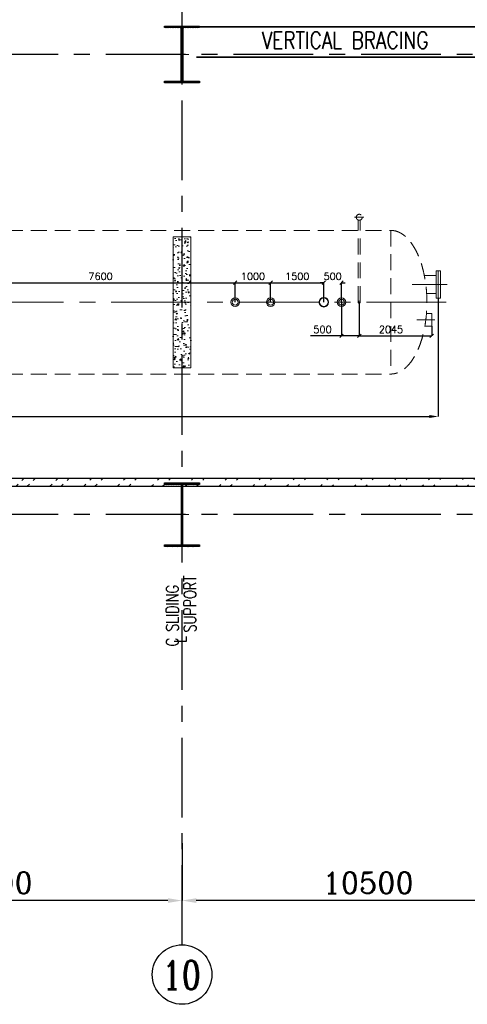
# Model space of a CAD drawing. Header units: inches. Extents: x 0 to 1544102, y -512776 to 23144100.
# Tile 41 of 256: x 122515 to 135145, y -206411 to -178601. Entities that reach past the tile are written whole.
import ezdxf

# ---------------------------------------------------------------- set-up
doc = ezdxf.new("R2010")
doc.units = ezdxf.units.IN
doc.header["$LTSCALE"] = 1800
doc.header["$MEASUREMENT"] = 0
for name, pattern in [('CENTER', [2, 1.25, -0.25, 0.25, -0.25]), ('DASHED', [0.75, 0.5, -0.25]), ('HIDDEN', [0.375, 0.25, -0.125])]:
    doc.linetypes.add(name, pattern=pattern)
doc.layers.get('0').update_dxf_attribs({"color": 253, "lineweight": 9})
for name, color, linetype in [('1', 7, 'Continuous'), ('BRACING', 1, 'HIDDEN'), ('COL', 1, 'Continuous'), ('DIM', 4, 'Continuous'), ('GRID', 251, 'CENTER'), ('TEXT', 3, 'Continuous'), ('WALL', 6, 'Continuous')]:
    doc.layers.add(name, color=color, linetype=linetype)
for name, color, linetype, lineweight in [('CEN', 2, 'CENTER', 15), ('CONCRETE', 145, 'Continuous', 15), ('EQUIP', 8, 'HIDDEN', 9)]:
    doc.layers.add(name, color=color, linetype=linetype, lineweight=lineweight)
doc.styles.add('ROMANC', font='ROMANC.SHX')
doc.styles.add('ROMANS', font='romans.shx')
doc.dimstyles.new('HALF', dxfattribs={"dimtxt": 200, "dimasz": 100, "dimexe": 0, "dimexo": 0, "dimgap": 80, "dimtad": 1, "dimdec": 0, "dimzin": 0, "dimdsep": 46, "dimtxsty": 'ROMANS', "dimblk": 'OBLIQUE', "dimcen": 0, "dimclrd": 256, "dimclre": 9, "dimclrt": 256, "dimadec": 0, "dimazin": 0, "dimtfac": 0.09, "dimtdec": 0, "dimtix": 1, "dimtofl": 0, "dimtmove": 0, "dimatfit": 3, "dimldrblk": 'DOT', "dimfxl": 1, "dimtolj": 1, "dimtzin": 0, "dimarcsym": 0})
doc.dimstyles.new('K2', dxfattribs={"dimtxt": 600, "dimasz": 400, "dimexe": 200, "dimexo": 200, "dimgap": 200, "dimtad": 1, "dimdec": 0, "dimzin": 0, "dimdsep": 46, "dimtxsty": 'ROMANC', "dimcen": 0.09, "dimclrd": 256, "dimclrt": 4, "dimadec": 0, "dimazin": 0, "dimtfac": 1, "dimtdec": 0, "dimtofl": 0, "dimtmove": 1, "dimatfit": 3, "dimfxl": 0.18, "dimtolj": 1, "dimtzin": 0, "dimarcsym": 0})
doc.dimstyles.new('STANDARD1', dxfattribs={"dimtxt": 300, "dimasz": 250, "dimexe": 0, "dimexo": 0, "dimgap": 80, "dimtad": 1, "dimdec": 0, "dimzin": 0, "dimdsep": 46, "dimtxsty": 'ROMANS', "dimcen": 0, "dimclrd": 4, "dimclre": 4, "dimclrt": 7, "dimadec": 0, "dimazin": 0, "dimtfac": 0.09, "dimtdec": 0, "dimtix": 1, "dimtofl": 0, "dimtmove": 0, "dimatfit": 3, "dimfxl": 1, "dimtolj": 1, "dimtzin": 0, "dimarcsym": 0})

# ---------------------------------------------------------------- blocks, each defined once
blk = doc.blocks.new('*D273')
at = {"layer": 'DIM', "color": 0, "lineweight": -2, "transparency": 16777216}
for p, q in [((127096, -201856), (127096, -203481)), ((137596, -203000), (137596, -203481))]:
    blk.add_line(p, q, dxfattribs=at)
at = {"layer": 'DIM', "lineweight": -2, "transparency": 16777216}
blk.add_line((137196, -203481), (127496, -203481), dxfattribs=at)
at = {"layer": 'DIM', "transparency": 16777216}
for points in [[(127496, -203415), (127496, -203548), (127096, -203481)], [(137196, -203415), (137196, -203548), (137596, -203481)]]:
    blk.add_solid(points, dxfattribs=at)
at = {"layer": 'DIM', "color": 4, "transparency": 16777216, "insert": (132346, -202981), "char_height": 600, "attachment_point": 5, "style": 'ROMANC'}
blk.add_mtext('\\A1;10500', dxfattribs=at)
blk = doc.blocks.new('*D274')
at = {"layer": 'DIM', "color": 0, "lineweight": -2, "transparency": 16777216}
for p, q in [((116096, -201856), (116096, -203481)), ((127096, -203000), (127096, -203481))]:
    blk.add_line(p, q, dxfattribs=at)
at = {"layer": 'DIM', "lineweight": -2, "transparency": 16777216}
blk.add_line((126696, -203481), (116496, -203481), dxfattribs=at)
at = {"layer": 'DIM', "transparency": 16777216}
for points in [[(116496, -203415), (116496, -203548), (116096, -203481)], [(126696, -203415), (126696, -203548), (127096, -203481)]]:
    blk.add_solid(points, dxfattribs=at)
at = {"layer": 'DIM', "color": 4, "transparency": 16777216, "insert": (121596, -202981), "char_height": 600, "attachment_point": 5, "style": 'ROMANC'}
blk.add_mtext('\\A1;11000', dxfattribs=at)
blk = doc.blocks.new('C-ROW COLUMN')
at = {"layer": 'COL'}
h = blk.add_hatch(dxfattribs=at)
h.set_pattern_fill('ANSI31', color=256, scale=200, style=0)
h.set_pattern_definition([(45, (-1315.907, -6.545), (-17.6776695, 17.6776695), [])])
h.paths.add_polyline_path([(77950, 120865), (76960, 120865), (76960, 120820), (77950, 120820)])
h.paths.add_polyline_path([(77478, 120820), (77433, 120820), (77433, 119310), (77478, 119310)])
h.paths.add_polyline_path([(77950, 119310), (76960, 119310), (76960, 119265), (77950, 119265)])
at = {"layer": 'CEN'}
for p, q in [((77455, 119265), (77455, 120865)), ((77264, 120065), (77647, 120065))]:
    blk.add_line(p, q, dxfattribs=at)
at = {"layer": 'COL'}
for points in [[(76960, 120865), (77950, 120865), (77950, 120820), (76960, 120820)], [(77433, 120820), (77478, 120820), (77478, 119310), (77433, 119310)], [(76960, 119310), (77950, 119310), (77950, 119265), (76960, 119265)]]:
    blk.add_lwpolyline(points, close=True, dxfattribs=at)
blk = doc.blocks.new('B-ROW COLUMN')
at = {"layer": 'COL'}
h = blk.add_hatch(dxfattribs=at)
h.set_pattern_fill('ANSI31', color=256, scale=200, style=0)
h.set_pattern_definition([(45, (155648.048, 63141.767), (-17.67767, 17.67767), [])])
h.paths.add_polyline_path([(171095, 85178), (172085, 85178), (172085, 85128), (171095, 85128)])
h.paths.add_polyline_path([(171574, 86878), (171606, 86878), (171606, 85178), (171574, 85178)])
h.paths.add_polyline_path([(171095, 86928), (172085, 86928), (172085, 86878), (171095, 86878)])
blk.add_line((171590, 85128), (171590, 86928))
at = {"layer": 'CEN'}
for p, q in [((171590, 85128), (171590, 86928)), ((171399, 86028), (171782, 86028))]:
    blk.add_line(p, q, dxfattribs=at)
at = {"layer": 'COL'}
for points in [[(171095, 86928), (172085, 86928), (172085, 86878), (171095, 86878)], [(171574, 86878), (171606, 86878), (171606, 85178), (171574, 85178)], [(171095, 85178), (172085, 85178), (172085, 85128), (171095, 85128)]]:
    blk.add_lwpolyline(points, close=True, dxfattribs=at)
blk = doc.blocks.new('DEAERATOR')
for centre, radius in [((12500, 0), 121), ((12500, 0), 84), ((13500, 0), 121), ((13500, 0), 84), ((15000, 0), 136), ((15000, 0), 124), ((15500, 0), 121), ((15500, 0), 84)]:
    blk.add_circle(centre, radius)
at = {"layer": 'CEN'}
for p, q in [((18482, 500), (17496, 500)), ((-23396, 0), (18548, 0)), ((18130, -500), (17629, -500))]:
    blk.add_line(p, q, dxfattribs=at)
at = {"layer": 'EQUIP'}
for p, q in [((15866, 2400), (16134, 2400)), ((15970, 0), (15970, 2322)), ((16030, 0), (16030, 2322)), ((-16895, 2028), (16895, 2028)), ((16895, 2028), (16895, -2028)), ((17896, -322), (18045, -322)), ((18045, -322), (18045, -678)), ((17851, -678), (18045, -678)), ((-16895, -2028), (16895, -2028))]:
    blk.add_line(p, q, dxfattribs=at)
at = {"layer": 'EQUIP', "linetype": 'DASHED'}
for p, q in [((18166, 888), (18166, 112)), ((18166, 888), (18230, 888)), ((18230, 888), (18230, 112)), ((18294, 888), (18230, 888)), ((18294, 888), (18294, 112)), ((17836, 754), (18166, 754)), ((17898, 246), (18166, 246)), ((18230, 112), (18166, 112)), ((18230, 112), (18294, 112))]:
    blk.add_line(p, q, dxfattribs=at)
at = {"layer": 'EQUIP'}
for centre, radius in [((16000, 2400), 84), ((16000, 0), 30)]:
    blk.add_circle(centre, radius, dxfattribs=at)
at = {"layer": 'EQUIP', "extrusion": (0, 0, -1)}
blk.add_ellipse((16895, 0), major_axis=(0, -2028), ratio=0.5, start_param=3.141593, end_param=6.283185, dxfattribs=at)
blk = doc.blocks.new('*D300')
at = {"layer": 'DIM', "color": 4, "lineweight": -2, "transparency": 16777216}
for p, q in [((134326, -186469), (134326, -189809)), ((97866, -186969), (97866, -189809)), ((98116, -189809), (134076, -189809))]:
    blk.add_line(p, q, dxfattribs=at)
at = {"layer": 'DIM', "color": 4, "transparency": 16777216}
for points in [[(98116, -189767), (98116, -189851), (97866, -189809)], [(134076, -189767), (134076, -189851), (134326, -189809)]]:
    blk.add_solid(points, dxfattribs=at)
at = {"layer": 'DIM', "color": 7, "transparency": 16777216, "insert": (119860, -189579), "char_height": 300, "attachment_point": 5, "style": 'ROMANS'}
blk.add_mtext('\\A1;36460', dxfattribs=at)
blk = doc.blocks.new('_Oblique')
at = {"color": 0, "linetype": 'ByBlock', "lineweight": -2}
blk.add_line((-0.5, -0.5), (0.5, 0.5), dxfattribs=at)
blk = doc.blocks.new('*D306')
at = {"layer": 'DIM', "color": 9, "lineweight": -2, "transparency": 16777216}
for p, q in [((132096, -186581), (132096, -187531)), ((134141, -187259), (134141, -187531))]:
    blk.add_line(p, q, dxfattribs=at)
at = {"layer": 'DIM', "lineweight": -2, "transparency": 16777216}
blk.add_line((132096, -187531), (134141, -187531), dxfattribs=at)
at = {"layer": 'DIM', "lineweight": -2, "transparency": 16777216, "xscale": 100, "yscale": 100, "zscale": 100, "rotation": 180}
blk.add_blockref('_Oblique', (132096, -187531), dxfattribs=at)
at = {"layer": 'DIM', "lineweight": -2, "transparency": 16777216, "xscale": 100, "yscale": 100, "zscale": 100}
blk.add_blockref('_Oblique', (134141, -187531), dxfattribs=at)
at = {"layer": 'DIM', "transparency": 16777216, "insert": (132991, -187351), "char_height": 200, "attachment_point": 5, "style": 'ROMANS'}
blk.add_mtext('\\A1;2045', dxfattribs=at)
blk = doc.blocks.new('_Dot')
at = {"color": 0, "linetype": 'ByBlock', "lineweight": -2}
blk.add_line((-0.5, 0), (-1, 0), dxfattribs=at)
at = {"color": 0, "linetype": 'ByBlock', "const_width": 0.5}
blk.add_lwpolyline([(-0.25, 0, 1), (0.25, 0, 1)], format="xyb", close=True, dxfattribs=at)
blk = doc.blocks.new('*D312')
at = {"layer": 'DIM', "color": 9, "lineweight": -2, "transparency": 16777216}
for p, q in [((120996, -186581), (120996, -186031)), ((128596, -186581), (128596, -186031))]:
    blk.add_line(p, q, dxfattribs=at)
at = {"layer": 'DIM', "lineweight": -2, "transparency": 16777216}
blk.add_line((120996, -186031), (128596, -186031), dxfattribs=at)
at = {"layer": 'DIM', "lineweight": -2, "transparency": 16777216, "xscale": 100, "yscale": 100, "zscale": 100, "rotation": 180}
blk.add_blockref('_Oblique', (120996, -186031), dxfattribs=at)
at = {"layer": 'DIM', "lineweight": -2, "transparency": 16777216, "xscale": 100, "yscale": 100, "zscale": 100}
blk.add_blockref('_Oblique', (128596, -186031), dxfattribs=at)
at = {"layer": 'DIM', "transparency": 16777216, "insert": (124796, -185851), "char_height": 200, "attachment_point": 5, "style": 'ROMANS'}
blk.add_mtext('\\A1;7600', dxfattribs=at)
blk = doc.blocks.new('*D313')
at = {"layer": 'DIM', "color": 9, "lineweight": -2, "transparency": 16777216}
for p, q in [((128596, -186581), (128596, -186031)), ((129596, -186581), (129596, -186031))]:
    blk.add_line(p, q, dxfattribs=at)
at = {"layer": 'DIM', "lineweight": -2, "transparency": 16777216}
blk.add_line((128596, -186031), (129596, -186031), dxfattribs=at)
at = {"layer": 'DIM', "lineweight": -2, "transparency": 16777216, "xscale": 100, "yscale": 100, "zscale": 100, "rotation": 180}
blk.add_blockref('_Oblique', (128596, -186031), dxfattribs=at)
at = {"layer": 'DIM', "lineweight": -2, "transparency": 16777216, "xscale": 100, "yscale": 100, "zscale": 100}
blk.add_blockref('_Oblique', (129596, -186031), dxfattribs=at)
at = {"layer": 'DIM', "transparency": 16777216, "insert": (129096, -185851), "char_height": 200, "attachment_point": 5, "style": 'ROMANS'}
blk.add_mtext('\\A1;1000', dxfattribs=at)
blk = doc.blocks.new('*D314')
at = {"layer": 'DIM', "color": 9, "lineweight": -2, "transparency": 16777216}
for p, q in [((129596, -186581), (129596, -186031)), ((131096, -186581), (131096, -186031))]:
    blk.add_line(p, q, dxfattribs=at)
at = {"layer": 'DIM', "lineweight": -2, "transparency": 16777216}
blk.add_line((129596, -186031), (131096, -186031), dxfattribs=at)
at = {"layer": 'DIM', "lineweight": -2, "transparency": 16777216, "xscale": 100, "yscale": 100, "zscale": 100, "rotation": 180}
blk.add_blockref('_Oblique', (129596, -186031), dxfattribs=at)
at = {"layer": 'DIM', "lineweight": -2, "transparency": 16777216, "xscale": 100, "yscale": 100, "zscale": 100}
blk.add_blockref('_Oblique', (131096, -186031), dxfattribs=at)
at = {"layer": 'DIM', "transparency": 16777216, "insert": (130346, -185851), "char_height": 200, "attachment_point": 5, "style": 'ROMANS'}
blk.add_mtext('\\A1;1500', dxfattribs=at)
blk = doc.blocks.new('*D315')
at = {"layer": 'DIM', "lineweight": -2, "transparency": 16777216}
for p, q in [((131096, -186031), (130996, -186031)), ((131596, -186031), (131696, -186031))]:
    blk.add_line(p, q, dxfattribs=at)
at = {"layer": 'DIM', "color": 9, "lineweight": -2, "transparency": 16777216}
for p, q in [((131096, -186581), (131096, -186031)), ((131596, -186581), (131596, -186031))]:
    blk.add_line(p, q, dxfattribs=at)
at = {"layer": 'DIM', "lineweight": -2, "transparency": 16777216, "xscale": 100, "yscale": 100, "zscale": 100}
blk.add_blockref('_Oblique', (131096, -186031), dxfattribs=at)
at = {"layer": 'DIM', "lineweight": -2, "transparency": 16777216, "xscale": 100, "yscale": 100, "zscale": 100, "rotation": 180}
blk.add_blockref('_Oblique', (131596, -186031), dxfattribs=at)
at = {"layer": 'DIM', "transparency": 16777216, "insert": (131346, -185851), "char_height": 200, "attachment_point": 5, "style": 'ROMANS'}
blk.add_mtext('\\A1;500', dxfattribs=at)
blk = doc.blocks.new('*D316')
at = {"layer": 'DIM', "color": 9, "lineweight": -2, "transparency": 16777216}
for p, q in [((131596, -186581), (131596, -187531)), ((132096, -186581), (132096, -187531))]:
    blk.add_line(p, q, dxfattribs=at)
at = {"layer": 'DIM', "lineweight": -2, "transparency": 16777216}
for p, q in [((131596, -187531), (130722, -187531)), ((132096, -187531), (131596, -187531))]:
    blk.add_line(p, q, dxfattribs=at)
at = {"layer": 'DIM', "lineweight": -2, "transparency": 16777216, "xscale": 100, "yscale": 100, "zscale": 100, "rotation": 180}
blk.add_blockref('_Oblique', (131596, -187531), dxfattribs=at)
at = {"layer": 'DIM', "lineweight": -2, "transparency": 16777216, "xscale": 100, "yscale": 100, "zscale": 100}
blk.add_blockref('_Oblique', (132096, -187531), dxfattribs=at)
at = {"layer": 'DIM', "transparency": 16777216, "insert": (131059, -187351), "char_height": 200, "attachment_point": 5, "style": 'ROMANS'}
blk.add_mtext('\\A1;500', dxfattribs=at)

msp = doc.modelspace()

# ---------------------------------------------------------------- hatches: boundary and pattern name
h = msp.add_hatch()
h.set_pattern_fill('ANSI32', color=256, scale=1800, style=0)
h.set_pattern_definition([(45, (-320647.8, -240592.44), (-477.2971, 477.2971), []), (45, (-320329.6, -240592.44), (-477.2971, 477.2971), [])])
edge = h.paths.add_edge_path()
edge.add_line((33279.99, -191551.1), (156717.49, -191551.1))
edge.add_line((33495.97, -191781.1), (156245.97, -191781.1))
at = {"layer": 'CONCRETE'}
h = msp.add_hatch(dxfattribs=at)
h.set_pattern_fill('AR-CONC', color=256, scale=50, style=0)
h.set_pattern_definition([(50, (34793.92, -237801.18), (358.6301, -31.3761), [37.5, -412.5]), (355, (34793.92, -237801.18), (-69.3757, 376.0961), [30, -330]), (100.4514, (34823.8, -237803.8), (289.2547, 344.7198), [31.8701, -350.571]), (46.1842, (34793.9, -237701.18), (533.6205, -82.7595), [56.25, -618.75]), (96.6356, (34838.4, -237708.07), (467.3314, 487.059), [47.8051, -525.8565]), (351.1842, (34793.9, -237701.2), (467.331, 487.0593), [45, -495]), (21, (34843.92, -237726.18), (298.4535, -201.30945), [37.5, -412.5]), (326, (34843.92, -237726.18), (121.6577, 362.575), [30, -330]), (71.4514, (34868.8, -237742.95), (420.1113, 161.2652), [31.8701, -350.571]), (37.5, (34793.92, -237801.18), (6.07993, 166.44693), [0, -326, 0, -335, 0, -331.25]), (7.5, (34793.92, -237801.18), (131.53477, 197.20586), [0, -191, 0, -318.5, 0, -126.25]), (327.5, (34682.42, -237801.18), (266.91122, -11.27744), [0, -125, 0, -390, 0, -517.5]), (317.5, (34632.42, -237801.18), (291.5931, 50.0525), [0, -162.5, 0, -259, 0, -367.5])])
h.paths.add_polyline_path([(126845.97, -184731.1), (126845.97, -186581.1), (127095.97, -186581.1), (127095.97, -184731.1)])
h.paths.add_polyline_path([(126845.97, -186581.1), (126845.97, -188431.1), (127095.97, -188431.1), (127095.97, -186581.1)])
h.paths.add_polyline_path([(127345.97, -186581.1), (127345.97, -184731.1), (127095.97, -184731.1), (127095.97, -186581.1)])
h.paths.add_polyline_path([(127345.97, -188431.1), (127345.97, -186581.1), (127095.97, -186581.1), (127095.97, -188431.1)])

# ---------------------------------------------------------------- linework, layer by layer
at = {"layer": '1'}
msp.add_circle((127095.97, -205571.03), 840.34, dxfattribs=at)
msp.add_circle((127095.97, -205571.03), 840.34, dxfattribs=at)
at = {"layer": 'BRACING', "const_width": 40}
for points in [[(127495.97, -178803.6), (137195.97, -178803.6)], [(127495.97, -179658.6), (137195.97, -179658.6)]]:
    msp.add_lwpolyline(points, dxfattribs=at)
at = {"layer": 'CONCRETE'}
msp.add_lwpolyline([(126845.97, -184731.1), (127345.97, -184731.1), (127345.97, -188431.1), (126845.97, -188431.1)], close=True, dxfattribs=at)
at = {"layer": 'GRID'}
for p, q in [((127095.97, -204730.69), (127095.97, -176081.1)), ((278395.97, -179581.1), (19295.97, -179581.1)), ((278395.97, -192581.1), (19295.97, -192581.1))]:
    msp.add_line(p, q, dxfattribs=at)
at = {"layer": 'WALL'}
for p, q in [((33279.99, -191551.1), (156717.49, -191551.1)), ((33495.97, -191781.1), (156245.97, -191781.1))]:
    msp.add_line(p, q, dxfattribs=at)

# ---------------------------------------------------------------- block references
for name, p in [('C-ROW COLUMN', (49640.53, -299646.24)), ('DEAERATOR', (116095.97, -186581.1)), ('B-ROW COLUMN', (-44494.26, -278608.72))]:
    msp.add_blockref(name, p)

# ---------------------------------------------------------------- texts
at = {"layer": 'TEXT', "color": 3, "style": 'ROMANS', "width": 0.75}
for s, p in [('SUPPORT', (127495.97, -195905.22)), ('C SLIDING', (126995.97, -196299.72)), ('L', (127222.97, -196200.22))]:
    msp.add_text(s, height=350, rotation=90, dxfattribs=at).set_placement(p)
at = {"layer": 'TEXT', "style": 'ROMANC', "width": 0.8}
msp.add_text('10', height=800, dxfattribs=at).set_placement((126530.87, -205987.01))
at = {"layer": 'TEXT', "insert": (129345.05, -178941.16), "char_height": 480, "width": 6467.9149, "attachment_point": 1, "style": 'ROMANS'}
msp.add_mtext('{\\W0.8;VERTICAL BRACING}', dxfattribs=at)

# ---------------------------------------------------------------- dimensions: what is measured, and where the dimension line sits
at = {"layer": 'DIM'}
for base, p1, p2, picture, middle in [((128595.97, -186031.1), (120995.97, -186581.1), (128595.97, -186581.1), '*D312', (124795.97, -185851.1)), ((129595.97, -186031.1), (128595.97, -186581.1), (129595.97, -186581.1), '*D313', (129095.97, -185851.1)), ((131095.97, -186031.1), (129595.97, -186581.1), (131095.97, -186581.1), '*D314', (130345.97, -185851.1)), ((131595.97, -186031.1), (131095.97, -186581.1), (131595.97, -186581.1), '*D315', (131345.97, -185851.1))]:
    dim = msp.add_linear_dim(base=base, p1=p1, p2=p2, dimstyle='HALF', dxfattribs=at)
    dim.commit()
    dim.dimension.update_dxf_attribs({"geometry": picture, "text_midpoint": middle})
for base, p1, p2, dimstyle, picture, middle in [((134325.97, -189809.1), (97865.97, -186968.6), (134325.97, -186468.6), 'STANDARD1', '*D300', (119859.54, -189809.1)), ((132095.97, -187531.1), (131595.97, -186581.1), (132095.97, -186581.1), 'HALF', '*D316', (131058.82, -187531.1)), ((134140.97, -187531.1), (132095.97, -186581.1), (134140.97, -187259.1), 'HALF', '*D306', (132990.97, -187531.1))]:
    dim = msp.add_linear_dim(base=base, p1=p1, p2=p2, dimstyle=dimstyle, dxfattribs=at)
    dim.commit()
    dim.dimension.update_dxf_attribs({"geometry": picture, "text_midpoint": middle, "dimtype": 160})
for base, p1, p2, picture, middle in [((116095.97, -203481.39), (127095.97, -202999.71), (116095.97, -201855.82), '*D274', (121595.97, -202981.39)), ((127095.97, -203481.39), (137595.97, -202999.71), (127095.97, -201855.82), '*D273', (132345.97, -202981.39))]:
    dim = msp.add_linear_dim(base=base, p1=p1, p2=p2, angle=180, dimstyle='K2', override={"dimexe": 0, "dimexo": 0}, dxfattribs=at)
    dim.commit()
    dim.dimension.update_dxf_attribs({"geometry": picture, "text_midpoint": middle})

doc.saveas('drawing.dxf')
